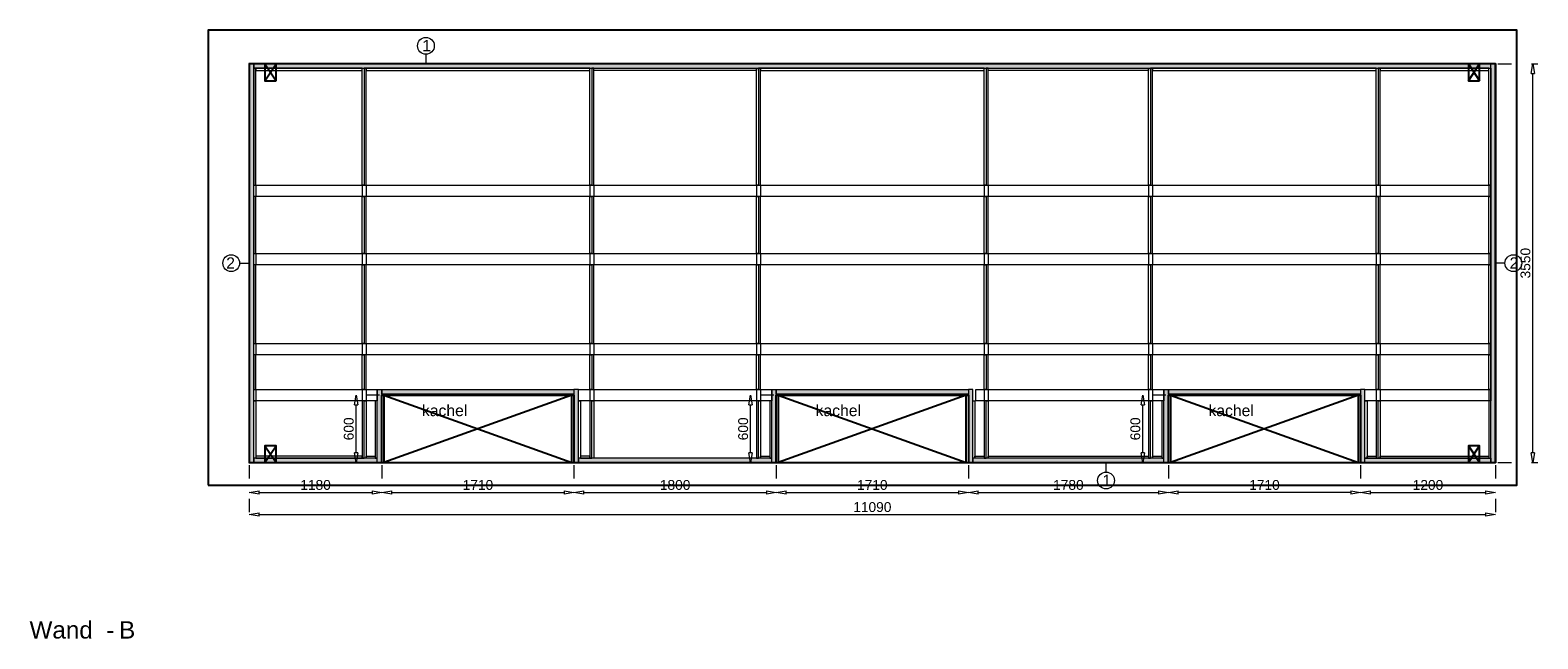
# Model space of a CAD drawing. Header units: millimetres. Extents: x 0 to 331873, y -101826 to 236919.
# Tile 3 of 57: x 165406 to 178824, y -82707 to -77287. Entities that reach past the tile are written whole.
import ezdxf

# ---------------------------------------------------------------- set-up
doc = ezdxf.new("R2010")
doc.units = ezdxf.units.MM
doc.header["$LTSCALE"] = 10
doc.linetypes.add('ACAD_ISO03W100', pattern=[30, 12, -18])
doc.linetypes.add('HIDDEN2', pattern=[0.1875, 0.125, -0.0625])
for name, color, linetype in [('$ symbolen', 8, 'Continuous'), ('40-h', 221, 'Continuous'), ('^ Bwkundig-bestaand', 250, 'Continuous'), ('DIM-DIM', 7, 'Continuous')]:
    doc.layers.add(name, color=color, linetype=linetype)
for name, color, linetype, lineweight in [('25-Staal-B', 150, 'Continuous', 25), ('40x120', 6, 'Continuous', 0), ('^ 0-Hout', 86, 'Continuous', 0), ('^ 0-Staal', 50, 'Continuous', 0), ('^ 0-Staal-txt', 7, 'Continuous', 0), ('s-horizontaal', 122, 'Continuous', 0)]:
    doc.layers.add(name, color=color, linetype=linetype, lineweight=lineweight)
doc.layers.add('omtrekwand', color=3, linetype='Continuous', plot=False)
doc.styles.add('Arial', font='arial.ttf')
doc.styles.get("Standard").update_dxf_attribs({"font": 'arial.ttf'})
doc.dimstyles.new('dim-11', dxfattribs={"dimscale": 35, "dimtxt": 2.5, "dimasz": 2.5, "dimexe": 1.25, "dimexo": 0.625, "dimtad": 1, "dimdec": 0, "dimtxsty": 'Arial', "dimblk": 'CLOSEDBLANK', "dimcen": 3, "dimclrd": 252, "dimclre": 252, "dimclrt": 7, "dimadec": 0, "dimazin": 0, "dimtfac": 1, "dimtdec": 0, "dimtmove": 0, "dimatfit": 3, "dimldrblk": 'CLOSEDBLANK', "dimfxl": 1, "dimlwd": 0, "dimlwe": 0, "dimarcsym": 0})

# ---------------------------------------------------------------- blocks, each defined once
blk = doc.blocks.new('kabeldoorvoer')
at = {"layer": '$ symbolen'}
blk.add_lwpolyline([(-150, 0), (0, 0), (0, 100), (-150, 100)], close=True, dxfattribs=at)
blk.add_lwpolyline([(-150, 100), (0, 0), (0, 100), (-150, 0)], dxfattribs=at)
blk = doc.blocks.new('staal_01')
at = {"layer": '^ 0-Staal'}
blk.add_lwpolyline([(0, 82), (0, 0)], dxfattribs=at)
blk.add_circle((0, 157), 74.7, dxfattribs=at)
at = {"layer": '^ 0-Staal', "insert": (-33, 209), "char_height": 100, "attachment_point": 1}
blk.add_mtext_dynamic_manual_height_columns('1', width=136.03, gutter_width=12.5, heights=[0], dxfattribs=at)
blk = doc.blocks.new('staal_01_onder')
at = {"layer": '^ 0-Staal'}
blk.add_lwpolyline([(157857, 52616), (157857, 52699)], dxfattribs=at)
blk.add_circle((157857, 52542), 74.7, dxfattribs=at)
at = {"layer": '^ 0-Staal', "insert": (157824, 52593), "char_height": 100, "attachment_point": 1}
blk.add_mtext_dynamic_manual_height_columns('1', width=136.03, gutter_width=12.5, heights=[0], dxfattribs=at)
blk = doc.blocks.new('staal_02_links')
at = {"layer": '^ 0-Staal'}
blk.add_lwpolyline([(-82, 0), (0, 0)], dxfattribs=at)
blk.add_circle((-157, 0), 74.7, dxfattribs=at)
at = {"layer": '^ 0-Staal', "insert": (-124, 52), "char_height": 100, "attachment_point": 3}
blk.add_mtext_dynamic_manual_height_columns('2', width=136.03, gutter_width=12.5, heights=[0], dxfattribs=at)
blk = doc.blocks.new('staal_02_rechts')
at = {"layer": '^ 0-Staal'}
blk.add_lwpolyline([(82, 0), (0, 0)], dxfattribs=at)
blk.add_circle((157, 0), 74.7, dxfattribs=at)
at = {"layer": '^ 0-Staal', "insert": (124, 52), "char_height": 100, "attachment_point": 1}
blk.add_mtext_dynamic_manual_height_columns('2', width=136.03, gutter_width=12.5, heights=[0], dxfattribs=at)
blk = doc.blocks.new('_ClosedBlank')
at = {"color": 0, "linetype": 'ByBlock', "lineweight": -2}
for p, q in [((-1, 0.17), (0, 0)), ((-1, 0.17), (-1, -0.17)), ((0, 0), (-1, -0.17))]:
    blk.add_line(p, q, dxfattribs=at)
blk = doc.blocks.new('*D1108')
at = {"layer": 'Defpoints', "color": 0, "transparency": 16777216}
for p in [(271200, -48985), (272380, -48985), (272380, -49252)]:
    blk.add_point(p, dxfattribs=at)
at = {"layer": 'DIM-DIM', "color": 252, "linetype": 'ACAD_ISO03W100', "lineweight": 0, "transparency": 16777216}
for p, q in [((271200, -49007), (271200, -49296)), ((272380, -49007), (272380, -49296))]:
    blk.add_line(p, q, dxfattribs=at)
at = {"layer": 'DIM-DIM', "color": 252, "lineweight": 0, "transparency": 16777216}
blk.add_line((271287, -49252), (272292, -49252), dxfattribs=at)
at = {"layer": 'DIM-DIM', "color": 252, "lineweight": 0, "transparency": 16777216, "xscale": 87.5, "yscale": 87.5, "zscale": 87.5, "rotation": 180}
blk.add_blockref('_ClosedBlank', (271200, -49252), dxfattribs=at)
at = {"layer": 'DIM-DIM', "color": 252, "lineweight": 0, "transparency": 16777216, "xscale": 87.5, "yscale": 87.5, "zscale": 87.5}
blk.add_blockref('_ClosedBlank', (272380, -49252), dxfattribs=at)
at = {"layer": 'DIM-DIM', "color": 7, "transparency": 16777216, "insert": (271790, -49185), "char_height": 87.5, "attachment_point": 5, "style": 'Arial'}
blk.add_mtext('1180', dxfattribs=at)
blk = doc.blocks.new('*D1109')
at = {"layer": 'Defpoints', "color": 0, "transparency": 16777216}
for p in [(271200, -48985), (282290, -48985), (282290, -49449)]:
    blk.add_point(p, dxfattribs=at)
at = {"layer": 'DIM-DIM', "color": 252, "linetype": 'ACAD_ISO03W100', "lineweight": 0, "transparency": 16777216}
for p, q in [((271200, -49007), (271200, -49492)), ((282290, -49007), (282290, -49492))]:
    blk.add_line(p, q, dxfattribs=at)
at = {"layer": 'DIM-DIM', "color": 252, "lineweight": 0, "transparency": 16777216}
blk.add_line((271287, -49449), (282202, -49449), dxfattribs=at)
at = {"layer": 'DIM-DIM', "color": 252, "lineweight": 0, "transparency": 16777216, "xscale": 87.5, "yscale": 87.5, "zscale": 87.5, "rotation": 180}
blk.add_blockref('_ClosedBlank', (271200, -49449), dxfattribs=at)
at = {"layer": 'DIM-DIM', "color": 252, "lineweight": 0, "transparency": 16777216, "xscale": 87.5, "yscale": 87.5, "zscale": 87.5}
blk.add_blockref('_ClosedBlank', (282290, -49449), dxfattribs=at)
at = {"layer": 'DIM-DIM', "color": 7, "transparency": 16777216, "insert": (276745, -49382), "char_height": 87.5, "attachment_point": 5, "style": 'Arial'}
blk.add_mtext('11090', dxfattribs=at)
blk = doc.blocks.new('*D1110')
at = {"layer": 'Defpoints', "color": 0, "transparency": 16777216}
for p in [(272380, -48985), (274090, -48985), (274090, -49252)]:
    blk.add_point(p, dxfattribs=at)
at = {"layer": 'DIM-DIM', "color": 252, "linetype": 'ACAD_ISO03W100', "lineweight": 0, "transparency": 16777216}
for p, q in [((272380, -49007), (272380, -49296)), ((274090, -49007), (274090, -49296))]:
    blk.add_line(p, q, dxfattribs=at)
at = {"layer": 'DIM-DIM', "color": 252, "lineweight": 0, "transparency": 16777216}
blk.add_line((272467, -49252), (274002, -49252), dxfattribs=at)
at = {"layer": 'DIM-DIM', "color": 252, "lineweight": 0, "transparency": 16777216, "xscale": 87.5, "yscale": 87.5, "zscale": 87.5, "rotation": 180}
blk.add_blockref('_ClosedBlank', (272380, -49252), dxfattribs=at)
at = {"layer": 'DIM-DIM', "color": 252, "lineweight": 0, "transparency": 16777216, "xscale": 87.5, "yscale": 87.5, "zscale": 87.5}
blk.add_blockref('_ClosedBlank', (274090, -49252), dxfattribs=at)
at = {"layer": 'DIM-DIM', "color": 7, "transparency": 16777216, "insert": (273235, -49185), "char_height": 87.5, "attachment_point": 5, "style": 'Arial'}
blk.add_mtext('1710', dxfattribs=at)
blk = doc.blocks.new('*D1111')
at = {"layer": 'Defpoints', "color": 0, "transparency": 16777216}
for p in [(274090, -48985), (275890, -48985), (275890, -49252)]:
    blk.add_point(p, dxfattribs=at)
at = {"layer": 'DIM-DIM', "color": 252, "linetype": 'ACAD_ISO03W100', "lineweight": 0, "transparency": 16777216}
for p, q in [((274090, -49007), (274090, -49296)), ((275890, -49007), (275890, -49296))]:
    blk.add_line(p, q, dxfattribs=at)
at = {"layer": 'DIM-DIM', "color": 252, "lineweight": 0, "transparency": 16777216}
blk.add_line((274177, -49252), (275802, -49252), dxfattribs=at)
at = {"layer": 'DIM-DIM', "color": 252, "lineweight": 0, "transparency": 16777216, "xscale": 87.5, "yscale": 87.5, "zscale": 87.5, "rotation": 180}
blk.add_blockref('_ClosedBlank', (274090, -49252), dxfattribs=at)
at = {"layer": 'DIM-DIM', "color": 252, "lineweight": 0, "transparency": 16777216, "xscale": 87.5, "yscale": 87.5, "zscale": 87.5}
blk.add_blockref('_ClosedBlank', (275890, -49252), dxfattribs=at)
at = {"layer": 'DIM-DIM', "color": 7, "transparency": 16777216, "insert": (274990, -49185), "char_height": 87.5, "attachment_point": 5, "style": 'Arial'}
blk.add_mtext('1800', dxfattribs=at)
blk = doc.blocks.new('*D1112')
at = {"layer": 'Defpoints', "color": 0, "transparency": 16777216}
for p in [(275890, -48985), (277600, -48985), (277600, -49252)]:
    blk.add_point(p, dxfattribs=at)
at = {"layer": 'DIM-DIM', "color": 252, "linetype": 'ACAD_ISO03W100', "lineweight": 0, "transparency": 16777216}
for p, q in [((275890, -49007), (275890, -49296)), ((277600, -49007), (277600, -49296))]:
    blk.add_line(p, q, dxfattribs=at)
at = {"layer": 'DIM-DIM', "color": 252, "lineweight": 0, "transparency": 16777216}
blk.add_line((275977, -49252), (277512, -49252), dxfattribs=at)
at = {"layer": 'DIM-DIM', "color": 252, "lineweight": 0, "transparency": 16777216, "xscale": 87.5, "yscale": 87.5, "zscale": 87.5, "rotation": 180}
blk.add_blockref('_ClosedBlank', (275890, -49252), dxfattribs=at)
at = {"layer": 'DIM-DIM', "color": 252, "lineweight": 0, "transparency": 16777216, "xscale": 87.5, "yscale": 87.5, "zscale": 87.5}
blk.add_blockref('_ClosedBlank', (277600, -49252), dxfattribs=at)
at = {"layer": 'DIM-DIM', "color": 7, "transparency": 16777216, "insert": (276745, -49185), "char_height": 87.5, "attachment_point": 5, "style": 'Arial'}
blk.add_mtext('1710', dxfattribs=at)
blk = doc.blocks.new('*D1113')
at = {"layer": 'Defpoints', "color": 0, "transparency": 16777216}
for p in [(277600, -48985), (279380, -48985), (279380, -49252)]:
    blk.add_point(p, dxfattribs=at)
at = {"layer": 'DIM-DIM', "color": 252, "linetype": 'ACAD_ISO03W100', "lineweight": 0, "transparency": 16777216}
for p, q in [((277600, -49007), (277600, -49296)), ((279380, -49007), (279380, -49296))]:
    blk.add_line(p, q, dxfattribs=at)
at = {"layer": 'DIM-DIM', "color": 252, "lineweight": 0, "transparency": 16777216}
blk.add_line((277687, -49252), (279292, -49252), dxfattribs=at)
at = {"layer": 'DIM-DIM', "color": 252, "lineweight": 0, "transparency": 16777216, "xscale": 87.5, "yscale": 87.5, "zscale": 87.5, "rotation": 180}
blk.add_blockref('_ClosedBlank', (277600, -49252), dxfattribs=at)
at = {"layer": 'DIM-DIM', "color": 252, "lineweight": 0, "transparency": 16777216, "xscale": 87.5, "yscale": 87.5, "zscale": 87.5}
blk.add_blockref('_ClosedBlank', (279380, -49252), dxfattribs=at)
at = {"layer": 'DIM-DIM', "color": 7, "transparency": 16777216, "insert": (278490, -49185), "char_height": 87.5, "attachment_point": 5, "style": 'Arial'}
blk.add_mtext('1780', dxfattribs=at)
blk = doc.blocks.new('*D1243')
at = {"layer": 'Defpoints', "color": 0, "transparency": 16777216}
for p in [(279380, -48985), (281090, -48985), (279380, -49252)]:
    blk.add_point(p, dxfattribs=at)
at = {"layer": 'DIM-DIM', "color": 252, "linetype": 'ACAD_ISO03W100', "lineweight": 0, "transparency": 16777216}
for p, q in [((279380, -49007), (279380, -49296)), ((281090, -49007), (281090, -49296))]:
    blk.add_line(p, q, dxfattribs=at)
at = {"layer": 'DIM-DIM', "color": 252, "lineweight": 0, "transparency": 16777216}
blk.add_line((281002, -49252), (279467, -49252), dxfattribs=at)
at = {"layer": 'DIM-DIM', "color": 252, "lineweight": 0, "transparency": 16777216, "xscale": 87.5, "yscale": 87.5, "zscale": 87.5, "rotation": 180}
blk.add_blockref('_ClosedBlank', (279380, -49252), dxfattribs=at)
at = {"layer": 'DIM-DIM', "color": 252, "lineweight": 0, "transparency": 16777216, "xscale": 87.5, "yscale": 87.5, "zscale": 87.5}
blk.add_blockref('_ClosedBlank', (281090, -49252), dxfattribs=at)
at = {"layer": 'DIM-DIM', "color": 7, "transparency": 16777216, "insert": (280235, -49185), "char_height": 87.5, "attachment_point": 5, "style": 'Arial'}
blk.add_mtext('1710', dxfattribs=at)
blk = doc.blocks.new('*D1244')
at = {"layer": 'Defpoints', "color": 0, "transparency": 16777216}
for p in [(281090, -48985), (282290, -48985), (282290, -49252)]:
    blk.add_point(p, dxfattribs=at)
at = {"layer": 'DIM-DIM', "color": 252, "linetype": 'ACAD_ISO03W100', "lineweight": 0, "transparency": 16777216}
for p, q in [((281090, -49007), (281090, -49296)), ((282290, -49007), (282290, -49296))]:
    blk.add_line(p, q, dxfattribs=at)
at = {"layer": 'DIM-DIM', "color": 252, "lineweight": 0, "transparency": 16777216}
blk.add_line((281177, -49252), (282202, -49252), dxfattribs=at)
at = {"layer": 'DIM-DIM', "color": 252, "lineweight": 0, "transparency": 16777216, "xscale": 87.5, "yscale": 87.5, "zscale": 87.5, "rotation": 180}
blk.add_blockref('_ClosedBlank', (281090, -49252), dxfattribs=at)
at = {"layer": 'DIM-DIM', "color": 252, "lineweight": 0, "transparency": 16777216, "xscale": 87.5, "yscale": 87.5, "zscale": 87.5}
blk.add_blockref('_ClosedBlank', (282290, -49252), dxfattribs=at)
at = {"layer": 'DIM-DIM', "color": 7, "transparency": 16777216, "insert": (281690, -49185), "char_height": 87.5, "attachment_point": 5, "style": 'Arial'}
blk.add_mtext('1200', dxfattribs=at)
blk = doc.blocks.new('*D1245')
at = {"layer": 'Defpoints', "color": 0, "transparency": 16777216}
for p in [(282290, -45435), (282624, -45435), (282290, -48985)]:
    blk.add_point(p, dxfattribs=at)
at = {"layer": 'DIM-DIM', "color": 252, "linetype": 'ACAD_ISO03W100', "lineweight": 0, "transparency": 16777216}
for p, q in [((282312, -45435), (282668, -45435)), ((282312, -48985), (282668, -48985))]:
    blk.add_line(p, q, dxfattribs=at)
at = {"layer": 'DIM-DIM', "color": 252, "lineweight": 0, "transparency": 16777216}
blk.add_line((282624, -48898), (282624, -45523), dxfattribs=at)
at = {"layer": 'DIM-DIM', "color": 252, "lineweight": 0, "transparency": 16777216, "xscale": 87.5, "yscale": 87.5, "zscale": 87.5}
for p, rotation in [((282624, -45435), 90), ((282624, -48985), 270)]:
    blk.add_blockref('_ClosedBlank', p, dxfattribs=dict(at, rotation=rotation))
at = {"layer": 'DIM-DIM', "color": 7, "transparency": 16777216, "insert": (282558, -47210), "char_height": 87.5, "attachment_point": 5, "rotation": 90, "style": 'Arial'}
blk.add_mtext('3550', dxfattribs=at)
blk = doc.blocks.new('*D1246')
at = {"layer": 'Defpoints', "color": 0, "transparency": 16777216}
for p in [(272152, -48385), (272380, -48385), (272380, -48985)]:
    blk.add_point(p, dxfattribs=at)
at = {"layer": 'DIM-DIM', "color": 252, "linetype": 'ACAD_ISO03W100', "lineweight": 0, "transparency": 16777216}
for p, q in [((272358, -48385), (272109, -48385)), ((272358, -48985), (272109, -48985))]:
    blk.add_line(p, q, dxfattribs=at)
at = {"layer": 'DIM-DIM', "color": 252, "lineweight": 0, "transparency": 16777216}
blk.add_line((272152, -48898), (272152, -48473), dxfattribs=at)
at = {"layer": 'DIM-DIM', "color": 252, "lineweight": 0, "transparency": 16777216, "xscale": 87.5, "yscale": 87.5, "zscale": 87.5}
for p, rotation in [((272152, -48385), 90), ((272152, -48985), 270)]:
    blk.add_blockref('_ClosedBlank', p, dxfattribs=dict(at, rotation=rotation))
at = {"layer": 'DIM-DIM', "color": 7, "transparency": 16777216, "insert": (272086, -48685), "char_height": 87.5, "attachment_point": 5, "rotation": 90, "style": 'Arial'}
blk.add_mtext('600', dxfattribs=at)
blk = doc.blocks.new('*D1127')
at = {"layer": 'Defpoints', "color": 0, "transparency": 16777216}
for p in [(275662, -48385), (275890, -48385), (275890, -48985)]:
    blk.add_point(p, dxfattribs=at)
at = {"layer": 'DIM-DIM', "color": 252, "linetype": 'ACAD_ISO03W100', "lineweight": 0, "transparency": 16777216}
for p, q in [((275868, -48385), (275619, -48385)), ((275868, -48985), (275619, -48985))]:
    blk.add_line(p, q, dxfattribs=at)
at = {"layer": 'DIM-DIM', "color": 252, "lineweight": 0, "transparency": 16777216}
blk.add_line((275662, -48898), (275662, -48473), dxfattribs=at)
at = {"layer": 'DIM-DIM', "color": 252, "lineweight": 0, "transparency": 16777216, "xscale": 87.5, "yscale": 87.5, "zscale": 87.5}
for p, rotation in [((275662, -48385), 90), ((275662, -48985), 270)]:
    blk.add_blockref('_ClosedBlank', p, dxfattribs=dict(at, rotation=rotation))
at = {"layer": 'DIM-DIM', "color": 7, "transparency": 16777216, "insert": (275596, -48685), "char_height": 87.5, "attachment_point": 5, "rotation": 90, "style": 'Arial'}
blk.add_mtext('600', dxfattribs=at)
blk = doc.blocks.new('*D1128')
at = {"layer": 'Defpoints', "color": 0, "transparency": 16777216}
for p in [(279152, -48385), (279380, -48385), (279380, -48985)]:
    blk.add_point(p, dxfattribs=at)
at = {"layer": 'DIM-DIM', "color": 252, "linetype": 'ACAD_ISO03W100', "lineweight": 0, "transparency": 16777216}
for p, q in [((279358, -48385), (279109, -48385)), ((279358, -48985), (279109, -48985))]:
    blk.add_line(p, q, dxfattribs=at)
at = {"layer": 'DIM-DIM', "color": 252, "lineweight": 0, "transparency": 16777216}
blk.add_line((279152, -48898), (279152, -48473), dxfattribs=at)
at = {"layer": 'DIM-DIM', "color": 252, "lineweight": 0, "transparency": 16777216, "xscale": 87.5, "yscale": 87.5, "zscale": 87.5}
for p, rotation in [((279152, -48385), 90), ((279152, -48985), 270)]:
    blk.add_blockref('_ClosedBlank', p, dxfattribs=dict(at, rotation=rotation))
at = {"layer": 'DIM-DIM', "color": 7, "transparency": 16777216, "insert": (279086, -48685), "char_height": 87.5, "attachment_point": 5, "rotation": 90, "style": 'Arial'}
blk.add_mtext('600', dxfattribs=at)
blk = doc.blocks.new('8b')
at = {"layer": '25-Staal-B'}
blk.add_lwpolyline([(271199.7, -48985.3), (272379.7, -48985.3), (272379.7, -48385.3), (274089.7, -48385.3), (274089.7, -48985.3), (275889.7, -48985.3), (275889.7, -48385.3), (277599.7, -48385.3), (277599.7, -48985.3), (279379.7, -48985.3), (279379.7, -48385.3), (281089.7, -48385.3), (281089.7, -48985.3), (282289.7, -48985.3), (282289.7, -45435.3), (271199.7, -45435.3)], close=True, dxfattribs=at)
at = {"layer": '^ 0-Staal-txt', "lineweight": 0, "style": 'Arial'}
for s, height, p in [('Wand  - ', 154.21, (269244.7, -50552.1)), ('B', 154.2, (270041.8, -50552.1))]:
    blk.add_text(s, height=height, dxfattribs=at).set_placement(p)
at = {"layer": 'DIM-DIM'}
for base, p1, p2, picture, middle in [((282624.2, -45435.3), (282289.7, -48985.3), (282289.7, -45435.3), '*D1245', (282557.6, -47210.3)), ((272152.4, -48385.3), (272379.7, -48985.3), (272379.7, -48385.3), '*D1246', (272085.8, -48685.3)), ((275662.4, -48385.3), (275889.7, -48985.3), (275889.7, -48385.3), '*D1127', (275595.8, -48685.3)), ((279152.4, -48385.3), (279379.7, -48985.3), (279379.7, -48385.3), '*D1128', (279085.8, -48685.3))]:
    dim = blk.add_linear_dim(base=base, p1=p1, p2=p2, angle=90, dimstyle='dim-11', dxfattribs=at)
    dim.commit()
    dim.dimension.update_dxf_attribs({"geometry": picture, "text_midpoint": middle})
for base, p1, p2, picture, middle in [((272379.7, -49251.8), (271199.7, -48985.3), (272379.7, -48985.3), '*D1108', (271789.7, -49185.3)), ((282289.7, -49448.6), (271199.7, -48985.3), (282289.7, -48985.3), '*D1109', (276744.7, -49382.1)), ((274089.7, -49251.8), (272379.7, -48985.3), (274089.7, -48985.3), '*D1110', (273234.7, -49185.3)), ((275889.7, -49251.8), (274089.7, -48985.3), (275889.7, -48985.3), '*D1111', (274989.7, -49185.3)), ((277599.7, -49251.8), (275889.7, -48985.3), (277599.7, -48985.3), '*D1112', (276744.7, -49185.3)), ((279379.7, -49251.8), (277599.7, -48985.3), (279379.7, -48985.3), '*D1113', (278489.7, -49185.3)), ((279379.7, -49251.8), (281089.7, -48985.3), (279379.7, -48985.3), '*D1243', (280234.7, -49185.3)), ((282289.7, -49251.8), (281089.7, -48985.3), (282289.7, -48985.3), '*D1244', (281689.7, -49185.3))]:
    dim = blk.add_linear_dim(base=base, p1=p1, p2=p2, dimstyle='dim-11', dxfattribs=at)
    dim.commit()
    dim.dimension.update_dxf_attribs({"geometry": picture, "text_midpoint": middle})

msp = doc.modelspace()

# ---------------------------------------------------------------- hatches: boundary and pattern name
at = {"layer": '40-h'}
h = msp.add_hatch(dxfattribs=at)
h.set_pattern_fill('DOTS', color=256)
h.paths.add_polyline_path([(178405.96, -77627.1), (178405.96, -77587.1), (167395.96, -77587.1), (167395.96, -77627.1)])
h.paths.add_polyline_path([(167355.96, -81137.1), (167395.96, -81137.1), (167395.96, -77587.1), (167355.96, -77587.1)])
h.paths.add_polyline_path([(168495.96, -81137.1), (168495.96, -81097.1), (167395.96, -81097.1), (167395.96, -81137.1)])
h.paths.add_polyline_path([(168535.96, -80487.1), (170245.96, -80487.1), (170245.96, -80527.1), (168535.96, -80527.1)])
h.paths.add_polyline_path([(168535.96, -81137.1), (168495.96, -81137.1), (168495.96, -80487.1), (168535.96, -80487.1)])
h.paths.add_polyline_path([(170245.96, -81137.1), (170285.96, -81137.1), (170285.96, -80487.1), (170245.96, -80487.1)])
h.paths.add_polyline_path([(172005.96, -81137.1), (172005.96, -81097.1), (170285.96, -81097.1), (170285.96, -81137.1)])
h.paths.add_polyline_path([(172045.96, -80487.1), (173755.96, -80487.1), (173755.96, -80527.1), (172045.96, -80527.1)])
h.paths.add_polyline_path([(172045.96, -81137.1), (172005.96, -81137.1), (172005.96, -80487.1), (172045.96, -80487.1)])
h.paths.add_polyline_path([(173755.96, -81137.1), (173795.96, -81137.1), (173795.96, -80487.1), (173755.96, -80487.1)])
h.paths.add_polyline_path([(175495.96, -81137.1), (175495.96, -81097.1), (173795.96, -81097.1), (173795.96, -81137.1)])
h.paths.add_polyline_path([(175535.96, -80487.1), (177245.96, -80487.1), (177245.96, -80527.1), (175535.96, -80527.1)])
h.paths.add_polyline_path([(175535.96, -81137.1), (175495.96, -81137.1), (175495.96, -80487.1), (175535.96, -80487.1)])
h.paths.add_polyline_path([(177245.96, -81137.1), (177285.96, -81137.1), (177285.96, -80487.1), (177245.96, -80487.1)])
h.paths.add_polyline_path([(177285.96, -81097.1), (178405.96, -81097.1), (178405.96, -81137.1), (177285.96, -81137.1)])
h.paths.add_polyline_path([(178445.96, -81137.1), (178405.96, -81137.1), (178405.96, -77587.1), (178445.96, -77587.1)])

# ---------------------------------------------------------------- linework, layer by layer
at = {"layer": '$ symbolen'}
for points in [[(168553.96, -81137.1), (170227.96, -81137.1), (170227.96, -80537.1), (168553.96, -80537.1)], [(172063.96, -81137.1), (173737.96, -81137.1), (173737.96, -80537.1), (172063.96, -80537.1)], [(175553.96, -81137.1), (177227.96, -81137.1), (177227.96, -80537.1), (175553.96, -80537.1)]]:
    msp.add_lwpolyline(points, close=True, dxfattribs=at)
for points in [[(168553.96, -80537.1), (170227.96, -81137.1), (170227.96, -80537.1), (168553.96, -81137.1)], [(172063.96, -80537.1), (173737.96, -81137.1), (173737.96, -80537.1), (172063.96, -81137.1)], [(175553.96, -80537.1), (177227.96, -81137.1), (177227.96, -80537.1), (175553.96, -81137.1)]]:
    msp.add_lwpolyline(points, dxfattribs=at)
at = {"layer": '40x120'}
for points in [[(167355.96, -81137.1), (167395.96, -81137.1), (167395.96, -77587.1), (167355.96, -77587.1)], [(167355.96, -81137.1), (167395.96, -81137.1), (167395.96, -77587.1), (167355.96, -77587.1)], [(178405.96, -77627.1), (178405.96, -77587.1), (167395.96, -77587.1), (167395.96, -77627.1)], [(178445.96, -81137.1), (178405.96, -81137.1), (178405.96, -77587.1), (178445.96, -77587.1)], [(178445.96, -81137.1), (178405.96, -81137.1), (178405.96, -77587.1), (178445.96, -77587.1)], [(168535.96, -81137.1), (168495.96, -81137.1), (168495.96, -80487.1), (168535.96, -80487.1)], [(168535.96, -81137.1), (168495.96, -81137.1), (168495.96, -80487.1), (168535.96, -80487.1)], [(168535.96, -80487.1), (170245.96, -80487.1), (170245.96, -80527.1), (168535.96, -80527.1)], [(170245.96, -81137.1), (170285.96, -81137.1), (170285.96, -80487.1), (170245.96, -80487.1)], [(170245.96, -81137.1), (170285.96, -81137.1), (170285.96, -80487.1), (170245.96, -80487.1)], [(172045.96, -81137.1), (172005.96, -81137.1), (172005.96, -80487.1), (172045.96, -80487.1)], [(172045.96, -81137.1), (172005.96, -81137.1), (172005.96, -80487.1), (172045.96, -80487.1)], [(172045.96, -80487.1), (173755.96, -80487.1), (173755.96, -80527.1), (172045.96, -80527.1)], [(173755.96, -81137.1), (173795.96, -81137.1), (173795.96, -80487.1), (173755.96, -80487.1)], [(173755.96, -81137.1), (173795.96, -81137.1), (173795.96, -80487.1), (173755.96, -80487.1)], [(175535.96, -81137.1), (175495.96, -81137.1), (175495.96, -80487.1), (175535.96, -80487.1)], [(175535.96, -81137.1), (175495.96, -81137.1), (175495.96, -80487.1), (175535.96, -80487.1)], [(175535.96, -80487.1), (177245.96, -80487.1), (177245.96, -80527.1), (175535.96, -80527.1)], [(177245.96, -81137.1), (177285.96, -81137.1), (177285.96, -80487.1), (177245.96, -80487.1)], [(177245.96, -81137.1), (177285.96, -81137.1), (177285.96, -80487.1), (177245.96, -80487.1)], [(168495.96, -81137.1), (168495.96, -81097.1), (167395.96, -81097.1), (167395.96, -81137.1)], [(172005.96, -81137.1), (172005.96, -81097.1), (170285.96, -81097.1), (170285.96, -81137.1)], [(175495.96, -81137.1), (175495.96, -81097.1), (173795.96, -81097.1), (173795.96, -81137.1)], [(177285.96, -81097.1), (178405.96, -81097.1), (178405.96, -81137.1), (177285.96, -81137.1)]]:
    msp.add_lwpolyline(points, close=True, dxfattribs=at)
at = {"layer": '^ 0-Hout'}
for points in [[(167395.96, -78667.1), (167413.96, -78667.1), (167413.96, -77627.1), (167395.96, -77627.1)], [(168359.96, -77627.1), (167413.96, -77627.1), (167413.96, -77645.1), (168359.96, -77645.1)], [(168377.96, -78667.1), (168359.96, -78667.1), (168359.96, -77627.1), (168377.96, -77627.1)], [(168377.96, -78667.1), (168395.96, -78667.1), (168395.96, -77627.1), (168377.96, -77627.1)], [(170385.96, -77645.1), (170385.96, -77627.1), (168395.96, -77627.1), (168395.96, -77645.1)], [(170403.96, -78667.1), (170385.96, -78667.1), (170385.96, -77627.1), (170403.96, -77627.1)], [(170403.96, -78667.1), (170421.96, -78667.1), (170421.96, -77627.1), (170403.96, -77627.1)], [(170421.96, -77627.1), (171869.96, -77627.1), (171869.96, -77645.1), (170421.96, -77645.1)], [(171887.96, -78667.1), (171869.96, -78667.1), (171869.96, -77627.1), (171887.96, -77627.1)], [(171887.96, -78667.1), (171905.96, -78667.1), (171905.96, -77627.1), (171887.96, -77627.1)], [(173895.96, -77645.1), (173895.96, -77627.1), (171905.96, -77627.1), (171905.96, -77645.1)], [(173913.96, -78667.1), (173895.96, -78667.1), (173895.96, -77627.1), (173913.96, -77627.1)], [(173913.96, -78667.1), (173931.96, -78667.1), (173931.96, -77627.1), (173913.96, -77627.1)], [(173931.96, -77627.1), (175359.96, -77627.1), (175359.96, -77645.1), (173931.96, -77645.1)], [(175377.96, -78667.1), (175359.96, -78667.1), (175359.96, -77627.1), (175377.96, -77627.1)], [(175377.96, -78667.1), (175395.96, -78667.1), (175395.96, -77627.1), (175377.96, -77627.1)], [(177385.96, -77645.1), (177385.96, -77627.1), (175395.96, -77627.1), (175395.96, -77645.1)], [(177403.96, -78667.1), (177385.96, -78667.1), (177385.96, -77627.1), (177403.96, -77627.1)], [(177403.96, -78667.1), (177421.96, -78667.1), (177421.96, -77627.1), (177403.96, -77627.1)], [(177421.96, -77645.1), (178387.96, -77645.1), (178387.96, -77627.1), (177421.96, -77627.1)], [(178405.96, -78667.1), (178387.96, -78667.1), (178387.96, -77627.1), (178405.96, -77627.1)], [(167395.96, -79277.1), (167413.96, -79277.1), (167413.96, -78767.1), (167395.96, -78767.1)], [(168377.96, -79277.1), (168359.96, -79277.1), (168359.96, -78767.1), (168377.96, -78767.1)], [(168377.96, -79277.1), (168395.96, -79277.1), (168395.96, -78767.1), (168377.96, -78767.1)], [(170403.96, -79277.1), (170385.96, -79277.1), (170385.96, -78767.1), (170403.96, -78767.1)], [(170403.96, -79277.1), (170421.96, -79277.1), (170421.96, -78767.1), (170403.96, -78767.1)], [(171887.96, -79277.1), (171869.96, -79277.1), (171869.96, -78767.1), (171887.96, -78767.1)], [(171887.96, -79277.1), (171905.96, -79277.1), (171905.96, -78767.1), (171887.96, -78767.1)], [(173913.96, -79277.1), (173895.96, -79277.1), (173895.96, -78767.1), (173913.96, -78767.1)], [(173913.96, -79277.1), (173931.96, -79277.1), (173931.96, -78767.1), (173913.96, -78767.1)], [(175377.96, -79277.1), (175359.96, -79277.1), (175359.96, -78767.1), (175377.96, -78767.1)], [(175377.96, -79277.1), (175395.96, -79277.1), (175395.96, -78767.1), (175377.96, -78767.1)], [(177403.96, -79277.1), (177385.96, -79277.1), (177385.96, -78767.1), (177403.96, -78767.1)], [(177403.96, -79277.1), (177421.96, -79277.1), (177421.96, -78767.1), (177403.96, -78767.1)], [(178405.96, -79277.1), (178387.96, -79277.1), (178387.96, -78767.1), (178405.96, -78767.1)], [(167395.96, -80077.1), (167413.96, -80077.1), (167413.96, -79377.1), (167395.96, -79377.1)], [(168377.96, -80077.1), (168359.96, -80077.1), (168359.96, -79377.1), (168377.96, -79377.1)], [(168377.96, -80077.1), (168395.96, -80077.1), (168395.96, -79377.1), (168377.96, -79377.1)], [(170403.96, -80077.1), (170385.96, -80077.1), (170385.96, -79377.1), (170403.96, -79377.1)], [(170403.96, -80077.1), (170421.96, -80077.1), (170421.96, -79377.1), (170403.96, -79377.1)], [(171887.96, -80077.1), (171869.96, -80077.1), (171869.96, -79377.1), (171887.96, -79377.1)], [(171887.96, -80077.1), (171905.96, -80077.1), (171905.96, -79377.1), (171887.96, -79377.1)], [(173913.96, -80077.1), (173895.96, -80077.1), (173895.96, -79377.1), (173913.96, -79377.1)], [(173913.96, -80077.1), (173931.96, -80077.1), (173931.96, -79377.1), (173913.96, -79377.1)], [(175377.96, -80077.1), (175359.96, -80077.1), (175359.96, -79377.1), (175377.96, -79377.1)], [(175377.96, -80077.1), (175395.96, -80077.1), (175395.96, -79377.1), (175377.96, -79377.1)], [(177403.96, -80077.1), (177385.96, -80077.1), (177385.96, -79377.1), (177403.96, -79377.1)], [(177403.96, -80077.1), (177421.96, -80077.1), (177421.96, -79377.1), (177403.96, -79377.1)], [(178405.96, -80077.1), (178387.96, -80077.1), (178387.96, -79377.1), (178405.96, -79377.1)], [(167395.96, -80487.1), (167413.96, -80487.1), (167413.96, -80177.1), (167395.96, -80177.1)], [(168377.96, -80487.1), (168359.96, -80487.1), (168359.96, -80177.1), (168377.96, -80177.1)], [(168377.96, -80487.1), (168395.96, -80487.1), (168395.96, -80177.1), (168377.96, -80177.1)], [(170403.96, -80487.1), (170385.96, -80487.1), (170385.96, -80177.1), (170403.96, -80177.1)], [(170403.96, -80487.1), (170421.96, -80487.1), (170421.96, -80177.1), (170403.96, -80177.1)], [(171887.96, -80487.1), (171869.96, -80487.1), (171869.96, -80177.1), (171887.96, -80177.1)], [(171887.96, -80487.1), (171905.96, -80487.1), (171905.96, -80177.1), (171887.96, -80177.1)], [(173913.96, -80487.1), (173895.96, -80487.1), (173895.96, -80177.1), (173913.96, -80177.1)], [(173913.96, -80487.1), (173931.96, -80487.1), (173931.96, -80177.1), (173913.96, -80177.1)], [(175377.96, -80487.1), (175359.96, -80487.1), (175359.96, -80177.1), (175377.96, -80177.1)], [(175377.96, -80487.1), (175395.96, -80487.1), (175395.96, -80177.1), (175377.96, -80177.1)], [(177403.96, -80487.1), (177385.96, -80487.1), (177385.96, -80177.1), (177403.96, -80177.1)], [(177403.96, -80487.1), (177421.96, -80487.1), (177421.96, -80177.1), (177403.96, -80177.1)], [(178405.96, -80487.1), (178387.96, -80487.1), (178387.96, -80177.1), (178405.96, -80177.1)], [(167395.96, -80587.1), (167413.96, -80587.1), (167413.96, -81097.1), (167395.96, -81097.1)], [(168377.96, -80587.1), (168359.96, -80587.1), (168359.96, -81097.1), (168377.96, -81097.1)], [(168377.96, -80587.1), (168395.96, -80587.1), (168395.96, -81097.1), (168377.96, -81097.1)], [(168495.96, -80587.1), (168477.96, -80587.1), (168477.96, -81097.1), (168495.96, -81097.1)], [(170285.96, -80587.1), (170303.96, -80587.1), (170303.96, -81097.1), (170285.96, -81097.1)], [(170403.96, -80587.1), (170385.96, -80587.1), (170385.96, -81097.1), (170403.96, -81097.1)], [(170403.96, -80587.1), (170421.96, -80587.1), (170421.96, -81097.1), (170403.96, -81097.1)], [(171887.96, -80587.1), (171869.96, -80587.1), (171869.96, -81097.1), (171887.96, -81097.1)], [(171887.96, -80587.1), (171905.96, -80587.1), (171905.96, -81097.1), (171887.96, -81097.1)], [(172005.96, -80587.1), (171987.96, -80587.1), (171987.96, -81097.1), (172005.96, -81097.1)], [(173795.96, -80587.1), (173813.96, -80587.1), (173813.96, -81097.1), (173795.96, -81097.1)], [(173913.96, -80587.1), (173895.96, -80587.1), (173895.96, -81097.1), (173913.96, -81097.1)], [(173913.96, -80587.1), (173931.96, -80587.1), (173931.96, -81097.1), (173913.96, -81097.1)], [(175377.96, -80587.1), (175359.96, -80587.1), (175359.96, -81097.1), (175377.96, -81097.1)], [(175377.96, -80587.1), (175395.96, -80587.1), (175395.96, -81097.1), (175377.96, -81097.1)], [(175495.96, -80587.1), (175477.96, -80587.1), (175477.96, -81097.1), (175495.96, -81097.1)], [(177285.96, -80587.1), (177303.96, -80587.1), (177303.96, -81097.1), (177285.96, -81097.1)], [(177403.96, -80587.1), (177385.96, -80587.1), (177385.96, -81097.1), (177403.96, -81097.1)], [(177403.96, -80587.1), (177421.96, -80587.1), (177421.96, -81097.1), (177403.96, -81097.1)], [(178405.96, -80587.1), (178387.96, -80587.1), (178387.96, -81097.1), (178405.96, -81097.1)], [(168359.96, -81079.1), (167413.96, -81079.1), (167413.96, -81097.1), (168359.96, -81097.1)], [(168395.96, -81079.1), (168477.96, -81079.1), (168477.96, -81097.1), (168395.96, -81097.1)], [(170385.96, -81079.1), (170303.96, -81079.1), (170303.96, -81097.1), (170385.96, -81097.1)], [(171905.96, -81079.1), (171987.96, -81079.1), (171987.96, -81097.1), (171905.96, -81097.1)], [(173813.96, -81079.1), (173895.96, -81079.1), (173895.96, -81097.1), (173813.96, -81097.1)], [(173931.96, -81079.1), (175359.96, -81079.1), (175359.96, -81097.1), (173931.96, -81097.1)], [(175395.96, -81079.1), (175477.96, -81079.1), (175477.96, -81097.1), (175395.96, -81097.1)], [(177303.96, -81079.1), (177385.96, -81079.1), (177385.96, -81097.1), (177303.96, -81097.1)], [(177421.96, -81079.1), (178387.96, -81079.1), (178387.96, -81097.1), (177421.96, -81097.1)]]:
    msp.add_lwpolyline(points, close=True, dxfattribs=at)
at = {"layer": '^ 0-Hout', "linetype": 'HIDDEN2'}
for points in [[(167413.96, -78667.1), (167413.96, -78767.1)], [(168359.96, -78667.1), (168359.96, -78767.1)], [(168395.96, -78667.1), (168395.96, -78767.1)], [(170385.96, -78667.1), (170385.96, -78767.1)], [(170421.96, -78667.1), (170421.96, -78767.1)], [(171869.96, -78667.1), (171869.96, -78767.1)], [(171905.96, -78667.1), (171905.96, -78767.1)], [(173895.96, -78667.1), (173895.96, -78767.1)], [(173931.96, -78667.1), (173931.96, -78767.1)], [(175359.96, -78667.1), (175359.96, -78767.1)], [(175395.96, -78667.1), (175395.96, -78767.1)], [(177385.96, -78667.1), (177385.96, -78767.1)], [(177421.96, -78667.1), (177421.96, -78767.1)], [(178387.96, -78667.1), (178387.96, -78767.1)], [(167413.96, -79277.1), (167413.96, -79377.1)], [(168359.96, -79277.1), (168359.96, -79377.1)], [(168395.96, -79277.1), (168395.96, -79377.1)], [(170385.96, -79277.1), (170385.96, -79377.1)], [(170421.96, -79277.1), (170421.96, -79377.1)], [(171869.96, -79277.1), (171869.96, -79377.1)], [(171905.96, -79277.1), (171905.96, -79377.1)], [(173895.96, -79277.1), (173895.96, -79377.1)], [(173931.96, -79277.1), (173931.96, -79377.1)], [(175359.96, -79277.1), (175359.96, -79377.1)], [(175395.96, -79277.1), (175395.96, -79377.1)], [(177385.96, -79277.1), (177385.96, -79377.1)], [(177421.96, -79277.1), (177421.96, -79377.1)], [(178387.96, -79277.1), (178387.96, -79377.1)], [(167413.96, -80077.1), (167413.96, -80177.1)], [(167413.96, -80077.1), (167413.96, -80177.1)], [(168359.96, -80077.1), (168359.96, -80177.1)], [(168395.96, -80077.1), (168395.96, -80177.1)], [(170385.96, -80077.1), (170385.96, -80177.1)], [(170421.96, -80077.1), (170421.96, -80177.1)], [(171869.96, -80077.1), (171869.96, -80177.1)], [(171905.96, -80077.1), (171905.96, -80177.1)], [(173895.96, -80077.1), (173895.96, -80177.1)], [(173931.96, -80077.1), (173931.96, -80177.1)], [(175359.96, -80077.1), (175359.96, -80177.1)], [(175395.96, -80077.1), (175395.96, -80177.1)], [(177385.96, -80077.1), (177385.96, -80177.1)], [(177421.96, -80077.1), (177421.96, -80177.1)], [(178387.96, -80077.1), (178387.96, -80177.1)], [(167413.96, -80487.1), (167413.96, -80587.1)], [(168359.96, -80487.1), (168359.96, -80587.1)], [(168395.96, -80487.1), (168395.96, -80587.1)], [(170385.96, -80487.1), (170385.96, -80587.1)], [(170421.96, -80487.1), (170421.96, -80587.1)], [(171869.96, -80487.1), (171869.96, -80587.1)], [(171905.96, -80487.1), (171905.96, -80587.1)], [(173895.96, -80487.1), (173895.96, -80587.1)], [(173931.96, -80487.1), (173931.96, -80587.1)], [(175359.96, -80487.1), (175359.96, -80587.1)], [(175395.96, -80487.1), (175395.96, -80587.1)], [(177385.96, -80487.1), (177385.96, -80587.1)], [(177421.96, -80487.1), (177421.96, -80587.1)], [(178387.96, -80487.1), (178387.96, -80587.1)]]:
    msp.add_lwpolyline(points, dxfattribs=at)
at = {"layer": '^ 0-Staal'}
for points in [[(167352.96, -81140.1), (167355.96, -81140.1), (167355.96, -77584.1), (167352.96, -77584.1)], [(167355.96, -77584.1), (178445.96, -77584.1), (178445.96, -77587.1), (167355.96, -77587.1)], [(178448.96, -81140.1), (178445.96, -81140.1), (178445.96, -77584.1), (178448.96, -77584.1)], [(168535.96, -81137.1), (167355.96, -81137.1), (167355.96, -81140.1), (168535.96, -81140.1)], [(175535.96, -81137.1), (170245.96, -81137.1), (170245.96, -81140.1), (175535.96, -81140.1)], [(178445.96, -81137.1), (177245.96, -81137.1), (177245.96, -81140.1), (178445.96, -81140.1)]]:
    msp.add_lwpolyline(points, close=True, dxfattribs=at)
at = {"layer": '^ Bwkundig-bestaand', "color": 253}
msp.add_lwpolyline([(166991.96, -81337.1), (178638.14, -81337.1), (178638.14, -77287.1), (166991.96, -77287.1)], close=True, dxfattribs=at)
at = {"layer": 'omtrekwand'}
msp.add_lwpolyline([(167355.96, -81137.1), (178445.96, -81137.1), (178445.96, -77587.1), (167355.96, -77587.1)], close=True, dxfattribs=at)
at = {"layer": 's-horizontaal'}
for points in [[(167395.96, -78667.1), (178405.96, -78667.1), (178405.96, -78767.1), (167395.96, -78767.1)], [(167395.96, -79277.1), (178405.96, -79277.1), (178405.96, -79377.1), (167395.96, -79377.1)], [(167395.96, -80077.1), (178405.96, -80077.1), (178405.96, -80177.1), (167395.96, -80177.1)], [(167395.96, -80487.1), (168495.96, -80487.1), (168495.96, -80587.1), (167395.96, -80587.1)], [(170285.96, -80487.1), (172005.96, -80487.1), (172005.96, -80587.1), (170285.96, -80587.1)], [(173822.98, -80487.1), (175495.96, -80487.1), (175495.96, -80587.1), (173822.98, -80587.1)], [(177285.96, -80487.1), (178405.96, -80487.1), (178405.96, -80587.1), (177285.96, -80587.1)]]:
    msp.add_lwpolyline(points, close=True, dxfattribs=at)

# ---------------------------------------------------------------- block references
at = {"layer": '$ symbolen'}
for p, rotation in [((167595.96, -77587.1), 90), ((178305.96, -77587.1), 90.00000000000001), ((167595.96, -80987.1), 90.00000000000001), ((178305.96, -80987.1), 90.00000000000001)]:
    msp.add_blockref('kabeldoorvoer', p, dxfattribs=dict(at, rotation=rotation))
at = {"layer": '^ 0-Staal'}
for name, p in [('staal_01', (168928.73, -77584.1)), ('staal_02_links', (167352.96, -79362.1)), ('staal_02_rechts', (178448.96, -79362.1)), ('staal_01_onder', (17124.53, -133838.61))]:
    msp.add_blockref(name, p, dxfattribs=at)
at = {"layer": 'DIM-DIM'}
msp.add_blockref('8b', (-103843.7, -32151.81), dxfattribs=at)

# ---------------------------------------------------------------- texts
at = {"layer": '$ symbolen', "char_height": 100, "attachment_point": 1}
for insert in [(168893.26, -80623.81), (172397.08, -80623.81), (175893.1, -80623.81)]:
    msp.add_mtext_dynamic_manual_height_columns('kachel', width=924.793, gutter_width=12.5, heights=[0], dxfattribs=dict(at, insert=insert))

doc.saveas('drawing.dxf')
